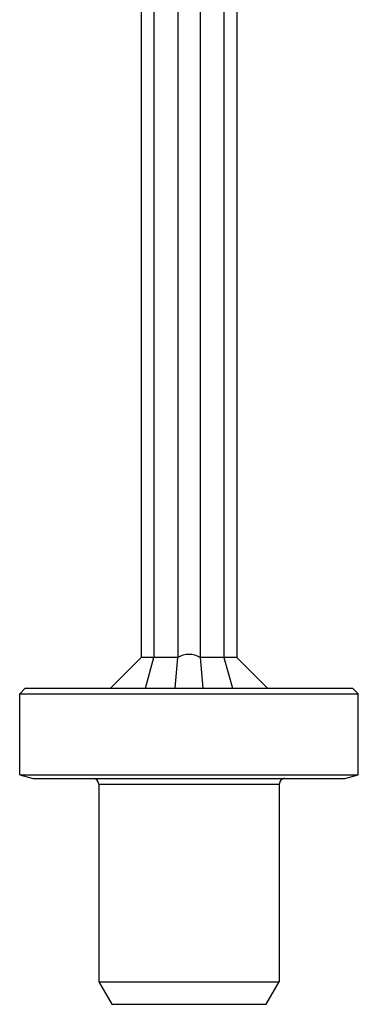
# Model space of a CAD drawing. Extents: x 117 to 632, y 106 to 545.
# Tile 1 of 8: x 129 to 159, y 242 to 329. Entities that reach past the tile are written whole.
import ezdxf

# ---------------------------------------------------------------- set-up
doc = ezdxf.new("R2010")
doc.units = 0
doc.layers.get('0').update_dxf_attribs({"linetype": 'CONTINUOUS'})

msp = doc.modelspace()

# ---------------------------------------------------------------- linework, layer by layer
at = {"color": 7, "linetype": 'CONTINUOUS'}
for p, q in [((140.023, 361.745), (140.023, 272.96)), ((141.172, 361.73), (141.172, 272.96)), ((143.291, 359.318), (143.291, 272.96)), ((145.255, 358.397), (145.255, 272.96)), ((147.374, 358.397), (147.374, 272.96)), ((148.523, 357.027), (148.523, 272.96)), ((137.311, 270.247), (140.023, 272.96)), ((141.172, 272.96), (140.023, 272.96)), ((140.408, 270.247), (141.172, 272.96)), ((143.291, 272.96), (141.172, 272.96)), ((143.049, 270.247), (143.291, 272.96)), ((147.374, 272.96), (145.255, 272.96)), ((145.255, 272.96), (145.498, 270.247)), ((148.523, 272.96), (147.374, 272.96)), ((147.374, 272.96), (148.139, 270.247)), ((148.523, 272.96), (151.236, 270.247)), ((129.273, 269.747), (129.773, 270.247)), ((129.273, 269.747), (144.273, 269.747)), ((129.273, 262.569), (129.273, 269.747)), ((129.773, 270.247), (144.273, 270.247)), ((144.273, 270.247), (158.773, 270.247)), ((144.273, 269.747), (159.273, 269.747)), ((159.273, 269.747), (158.773, 270.247)), ((159.273, 262.569), (159.273, 269.747)), ((129.273, 262.569), (144.273, 262.569)), ((129.273, 262.569), (130.473, 262.247)), ((144.273, 262.569), (159.273, 262.569)), ((158.073, 262.247), (159.273, 262.569)), ((130.473, 262.247), (144.273, 262.247)), ((136.273, 261.747), (136.273, 244.247)), ((136.273, 261.747), (144.273, 261.747)), ((144.273, 262.247), (158.073, 262.247)), ((144.273, 261.747), (152.273, 261.747)), ((152.273, 261.747), (152.273, 244.247)), ((136.273, 244.247), (144.273, 244.247)), ((136.273, 244.247), (137.428, 242.247)), ((144.273, 244.247), (152.273, 244.247)), ((151.119, 242.247), (152.273, 244.247)), ((137.428, 242.247), (144.273, 242.247)), ((144.273, 242.247), (151.119, 242.247))]:
    msp.add_line(p, q, dxfattribs=at)
for centre, radius, start, end in [((144.273, 271.416), 1.83, 57.53216, 122.46784), ((135.773, 261.747), 0.5, 0, 90), ((152.773, 261.747), 0.5, 89.99894, 180)]:
    msp.add_arc(centre, radius, start, end, dxfattribs=at)

doc.saveas('drawing.dxf')
